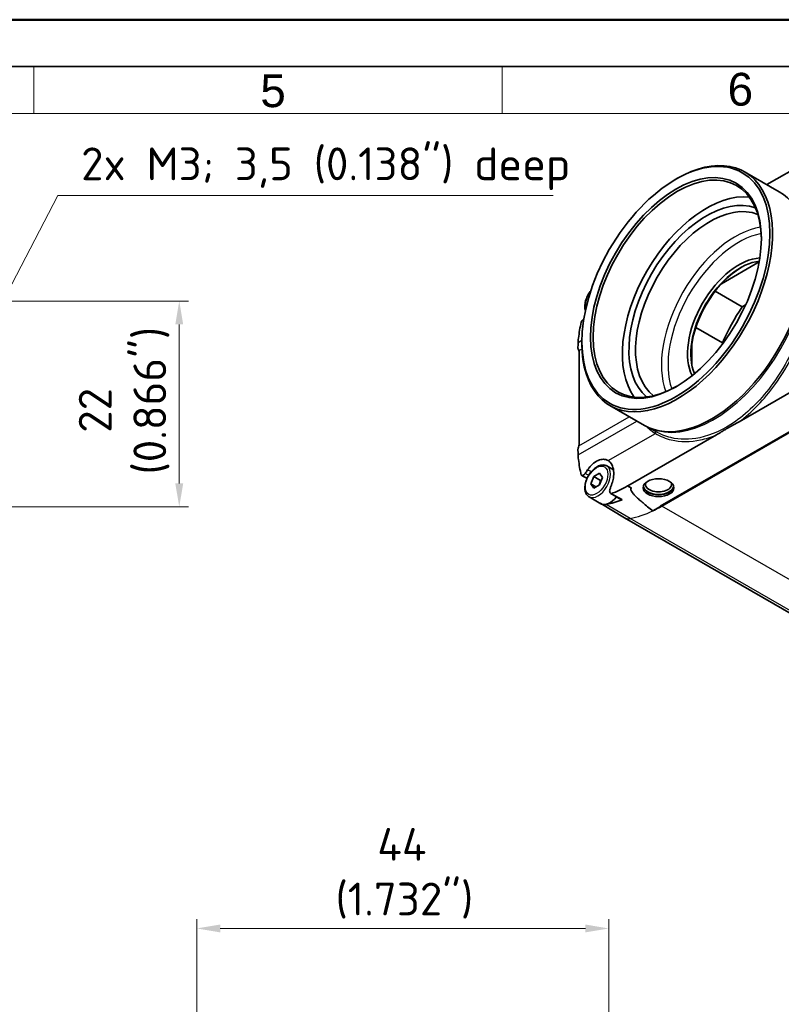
# Model space of a CAD drawing. Header units: millimetres. Extents: x 0 to 420, y 0 to 297.
# Tile 32 of 46: x 209 to 291, y 192 to 297. Entities that reach past the tile are written whole.
import ezdxf

# ---------------------------------------------------------------- set-up
doc = ezdxf.new("R2010")
doc.units = ezdxf.units.MM
doc.layers.get('0').update_dxf_attribs({"lineweight": 25})
for name, color, linetype, lineweight in [('001', 7, 'Continuous', 50), ('Bemaßung (ISO)', 7, 'Continuous', 18), ('Sichtbar (ISO)', 7, 'Continuous', 35), ('Sichtbar schmal (ISO)', 7, 'Continuous', 25), ('Symbol (ISO)', 7, 'Continuous', 18)]:
    doc.layers.add(name, color=color, linetype=linetype, lineweight=lineweight)
doc.layers.add('Symbole(DIN)', color=3, linetype='Continuous', lineweight=25, true_color=0x00ff00)
doc.styles.add('Aktuell-DIN', font='arial.ttf')
doc.styles.add('Notiztext (DIN)', font='isocpeur.ttf')
doc.dimstyles.new('Standard (DIN)', dxfattribs={"dimtxt": 3.5, "dimasz": 2.5, "dimexe": 1, "dimexo": 0, "dimgap": 0.7, "dimtad": 1, "dimtoh": 1, "dimrnd": 1e-08, "dimtxsty": 'Notiztext (DIN)', "dimcen": 0.09, "dimdle": 10, "dimclrd": 256, "dimclre": 256, "dimclrt": 256, "dimazin": 2, "dimtfac": 0.514286, "dimtdec": 4, "dimtmove": 0, "dimatfit": 3, "dimfxl": 1, "dimtolj": 1, "dimlwd": -1, "dimlwe": -1, "dimarcsym": 0})
doc.dimstyles.new('Standard (DIN)$7', dxfattribs={"dimtxt": 3.5, "dimasz": 2.5, "dimexe": 1, "dimexo": 0, "dimgap": 0.7, "dimtad": 1, "dimtoh": 1, "dimrnd": 1e-08, "dimtxsty": 'Notiztext (DIN)', "dimcen": 0.09, "dimdle": 10, "dimclrd": 256, "dimclre": 256, "dimclrt": 256, "dimazin": 2, "dimtfac": 0.514286, "dimtdec": 4, "dimtmove": 0, "dimatfit": 3, "dimfxl": 1, "dimtolj": 1, "dimlwd": -1, "dimlwe": -1, "dimarcsym": 0})

# ---------------------------------------------------------------- blocks, each defined once
blk = doc.blocks.new('*D22')
at = {"layer": 'Bemaßung (ISO)', "transparency": 16777216}
for p, q in [((228.4, 181.99), (228.4, 200.99)), ((272.4, 181.99), (272.4, 200.99)), ((230.9, 199.99), (269.9, 199.99))]:
    blk.add_line(p, q, dxfattribs=at)
for points in [[(230.9, 200.41), (230.9, 199.57), (228.4, 199.99)], [(269.9, 200.41), (269.9, 199.57), (272.4, 199.99)]]:
    blk.add_solid(points, dxfattribs=at)
at = {"layer": 'Defpoints', "color": 0, "transparency": 16777216}
for p in [(272.4, 199.99), (228.4, 181.99), (272.4, 181.99)]:
    blk.add_point(p, dxfattribs=at)
at = {"layer": 'Bemaßung (ISO)', "transparency": 16777216, "insert": (243.22, 210.72), "char_height": 3.5, "attachment_point": 1, "style": 'Notiztext (DIN)'}
blk.add_mtext('\\A1;{  }44{\\P(1.732")}', dxfattribs=at)
blk = doc.blocks.new('*D34')
at = {"layer": 'Bemaßung (ISO)', "transparency": 16777216}
for p, q in [((200.53, 266.97), (227.53, 266.97)), ((226.53, 264.47), (226.53, 247.49)), ((148.03, 244.99), (227.53, 244.99))]:
    blk.add_line(p, q, dxfattribs=at)
for points in [[(226.11, 264.47), (226.95, 264.47), (226.53, 266.97)], [(226.11, 247.49), (226.95, 247.49), (226.53, 244.99)]]:
    blk.add_solid(points, dxfattribs=at)
at = {"layer": 'Defpoints', "color": 0, "transparency": 16777216}
for p in [(200.53, 266.97), (148.03, 244.99), (226.53, 244.99)]:
    blk.add_point(p, dxfattribs=at)
at = {"layer": 'Bemaßung (ISO)', "transparency": 16777216, "insert": (215.8, 248.45), "char_height": 3.5, "attachment_point": 1, "rotation": 90, "style": 'Notiztext (DIN)'}
blk.add_mtext('\\A1;{  }22{\\P(0.866")}', dxfattribs=at)
blk = doc.blocks.new('Ränder Basler-A3')
at = {"layer": '001'}
blk.add_line((0, 297), (420, 297), dxfattribs=at)
at = {"layer": '001', "color": 7, "linetype": 'Continuous', "lineweight": 35}
blk.add_line((5, 292), (415, 292), dxfattribs=at)
at = {"layer": '001', "color": 7, "linetype": 'Continuous', "lineweight": 18}
for p, q in [((211, 292), (211, 287)), ((261, 292), (261, 287)), ((10, 287), (410, 287))]:
    blk.add_line(p, q, dxfattribs=at)
at = {"layer": 'Symbole(DIN)', "color": 250, "true_color": 0x3f3f3f, "char_height": 3.5, "attachment_point": 4, "style": 'Aktuell-DIN'}
for s, insert in [('\\fArial|b0|i0;6', (285.09, 289.55)), ('\\fArial|b0|i0;5', (235.19, 289.39))]:
    blk.add_mtext(s, dxfattribs=dict(at, insert=insert))

msp = doc.modelspace()

# ---------------------------------------------------------------- linework, layer by layer
at = {"layer": 'Sichtbar (ISO)'}
for p, q in [((295.756, 283.122), (289.277, 279.391)), ((290.583, 278.638), (286.899, 280.76)), ((279.533, 279.949), (279.674, 280.031)), ((284.432, 268.815), (288.465, 271.137)), ((283.759, 268.018), (286.661, 266.347)), ((286.661, 266.347), (287.014, 266.551)), ((284.54, 262.495), (281.686, 264.139)), ((269.531, 262.58), (269.531, 262.417)), ((281.283, 260.109), (281.283, 262.524)), ((284.54, 262.379), (284.54, 262.495)), ((269.247, 251.965), (269.247, 261.269)), ((286.309, 254.071), (295.756, 259.511)), ((299.526, 257.526), (277.889, 245.066)), ((299.427, 257.379), (278.058, 245.074)), ((276.211, 253.681), (272.527, 255.802)), ((276.863, 253.368), (277.376, 253.058)), ((274.442, 247.237), (283.888, 252.677)), ((272.19, 249.359), (272.901, 248.95)), ((270.488, 247.442), (270.794, 248.231)), ((270.794, 248.231), (271.407, 248.584)), ((271.501, 247.824), (270.794, 248.231)), ((271.407, 248.584), (271.713, 248.147)), ((271.713, 248.147), (271.407, 247.357)), ((270.488, 247.442), (271.02, 247.135)), ((270.794, 247.005), (270.488, 247.442)), ((271.407, 247.357), (270.794, 247.005)), ((274.415, 247.228), (274.414, 247.228)), ((270.294, 246.066), (271.566, 245.333)), ((274.817, 246.989), (274.818, 246.99)), ((271.546, 245.339), (274.068, 243.833)), ((277.923, 245.045), (277.098, 244.57)), ((277.923, 245.045), (277.889, 245.066)), ((277.923, 245.086), (277.923, 245.045)), ((341.253, 205.144), (274.078, 243.827))]:
    msp.add_line(p, q, dxfattribs=at)
for centre, major_axis, ratio in [((279.571, 268.362), (-7.086, -12.305), 0.5780931), ((279.571, 268.362), (-6.438, -11.179), 0.5780931), ((277.712, 247.041), (-1.65, 0), 0.5758617)]:
    msp.add_ellipse(centre, major_axis=major_axis, ratio=ratio, dxfattribs=at)
for centre, major_axis, ratio, start_param, end_param in [((279.713, 268.281), (-7.186, -12.479), 0.5780931, 5.4958534, 10.2121098), ((279.713, 268.281), (-6.338, -11.006), 0.5780931, 2.3620738, 7.0627041), ((283.397, 266.16), (-7.186, -12.479), 0.5780931, 0, 3.1415927), ((282.824, 266.489), (6.338, 11.006), 0.5780931, 0.2470138, 2.8945788), ((282.824, 266.489), (5.839, 10.139), 0.5780931, 0.0976654, 3.0439273), ((283.178, 266.286), (-5.589, -9.706), 0.5780931, 3.2190302, 6.2057478), ((286.289, 264.494), (3.867, 6.716), 0.5780931, 0.3612338, 2.7803588), ((286.466, 264.392), (3.743, 6.499), 0.5780931, 0.3939328, 2.7476599), ((286.643, 264.29), (3.867, 6.716), 0.5780931, 0.8035311, 2.3380616), ((291.964, 261.226), (-6.238, -10.832), 0.5780931, 4.5685582, 4.9223403), ((283.062, 253.367), (-9.787, 17.443), 0.5704774, 0.7384155, 0.7755597), ((340.895, 215.429), (-50.402, 89.831), 0.5704774, 0.7360381, 0.7384155), ((267.778, 260.423), (1.036, 1.8), 0.5780931, 5.4958534, 5.7520602), ((267.778, 251.119), (1.036, 1.8), 0.5780931, 5.2396467, 5.4958534), ((283.062, 243.203), (-9.787, 17.443), 0.5704774, 0.811855, 0.8489992), ((340.895, 212.765), (-50.402, 89.831), 0.5704774, 0.8489992, 0.8513767), ((272.55, 247.041), (1.173, 2.036), 0.5780931, 0.5896571, 0.6786497), ((269.416, 250.101), (5.402, -3.111), 0.0113208, 6.2766145, 6.6652023), ((277.712, 247.245), (-1.65, 0), 0.5758617, 0.107761, 3.0338317), ((277.712, 247.245), (-1.6, 0), 0.5758617, 6.2510167, 9.4569466), ((277.712, 247.409), (1.4, 0), 0.5758617, 2.9421785, 6.4825994), ((272.515, 246.98), (-0.948, -1.647), 0.5780931, 0, 1.3397435), ((272.593, 247.135), (-1.037, -1.801), 0.5780931, 6.2146948, 6.750149), ((275.513, 259.123), (-7.657, -13.297), 0.5780931, 0.4669636, 0.6278757), ((273.95, 246.171), (-0.225, -0.39), 0.5780931, 0.0008068, 0.4011817), ((278.058, 257.657), (-7.681, -13.338), 0.5780931, 0.6951388, 0.7834645), ((275.139, 245.669), (-1.061, -1.842), 0.5780931, 6.2739108, 6.2831853)]:
    msp.add_ellipse(centre, major_axis=major_axis, ratio=ratio, start_param=start_param, end_param=end_param, dxfattribs=at)
for points, knots in [([(269.907, 265.944), (269.895, 265.98), (269.885, 266.017), (269.841, 266.209), (269.832, 266.378), (269.861, 266.735), (269.901, 266.924), (270.024, 267.299), (270.107, 267.485), (270.289, 267.807), (270.383, 267.945), (270.486, 268.073)], [5.9741563, 5.9741563, 5.9741563, 5.9741563, 6.054233, 6.054233, 6.3823423, 6.3823423, 6.7203422, 6.7203422, 7.0558415, 7.0558415, 7.3313819, 7.3313819, 7.3313819, 7.3313819]), ([(269.582, 264.906), (269.543, 264.868), (269.507, 264.823), (269.465, 264.758), (269.454, 264.741), (269.445, 264.723)], [0.000458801, 0.000458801, 0.000458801, 0.000458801, 0.017595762, 0.017595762, 0.023732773, 0.023732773, 0.023732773, 0.023732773]), ([(269.733, 265.016), (269.733, 265.016), (269.732, 265.016), (269.703, 265.002), (269.673, 264.983), (269.622, 264.944), (269.602, 264.926), (269.582, 264.906)], [0.017871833, 0.017871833, 0.017871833, 0.017871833, 0.018008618, 0.018008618, 0.030577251, 0.030577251, 0.039563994, 0.039563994, 0.039563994, 0.039563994]), ([(269.199, 261.671), (269.182, 261.736), (269.161, 261.797), (269.127, 261.874), (269.118, 261.893), (269.107, 261.913)], [0.99079288, 0.99079288, 0.99079288, 0.99079288, 1.01750739, 1.01750739, 1.027281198, 1.027281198, 1.027281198, 1.027281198]), ([(283.888, 252.677), (284.065, 252.778), (284.249, 252.89), (284.534, 253.064), (284.67, 253.147), (284.852, 253.255), (284.901, 253.284), (284.974, 253.327), (284.998, 253.341), (285.036, 253.363), (285.051, 253.371), (285.078, 253.387), (285.091, 253.395), (285.121, 253.412), (285.138, 253.421), (285.189, 253.451), (285.224, 253.47), (285.527, 253.641), (285.782, 253.777), (286.126, 253.967), (286.219, 254.019), (286.309, 254.071)], [-0.32837237, -0.32837237, -0.32837237, -0.32837237, -0.25674754, -0.25674754, -0.20323677, -0.20323677, -0.18370727, -0.18370727, -0.17417761, -0.17417761, -0.16844015, -0.16844015, -0.16328296, -0.16328296, -0.15670022, -0.15670022, -0.14312805, -0.14312805, -0.03850743, -0.03850743, 0, 0, 0, 0]), ([(269.107, 251.155), (269.118, 251.187), (269.127, 251.219), (269.161, 251.337), (269.182, 251.423), (269.199, 251.507)], [0.851083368, 0.851083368, 0.851083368, 0.851083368, 0.860857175, 0.860857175, 0.887571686, 0.887571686, 0.887571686, 0.887571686]), ([(270.294, 246.066), (270.191, 246.125), (270.103, 246.209), (269.959, 246.416), (269.907, 246.542), (269.841, 246.833), (269.832, 247.002), (269.861, 247.359), (269.901, 247.548), (270.024, 247.923), (270.107, 248.109), (270.307, 248.462), (270.424, 248.628), (270.682, 248.926), (270.823, 249.057), (271.118, 249.272), (271.273, 249.354), (271.58, 249.456), (271.734, 249.477), (271.99, 249.447), (272.096, 249.413), (272.19, 249.359)], [5.4958534, 5.4958534, 5.4958534, 5.4958534, 5.7632823, 5.7632823, 6.054233, 6.054233, 6.3823423, 6.3823423, 6.7203422, 6.7203422, 7.0558415, 7.0558415, 7.3898471, 7.3898471, 7.7251638, 7.7251638, 8.0631093, 8.0631093, 8.3924393, 8.3924393, 8.6374461, 8.6374461, 8.6374461, 8.6374461]), ([(270.137, 248.934), (270.142, 248.941), (270.158, 248.964), (270.24, 249.082), (270.303, 249.164), (270.448, 249.336), (270.531, 249.425), (270.822, 249.699), (271.04, 249.849), (271.451, 250.032), (271.641, 250.076), (272.01, 250.078), (272.185, 250.03), (272.338, 249.935)], [0, 0, 0, 0, 0.002771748, 0.002771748, 0.010716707, 0.010716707, 0.020299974, 0.020299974, 0.043208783, 0.043208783, 0.063297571, 0.063297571, 0.084571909, 0.084571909, 0.084571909, 0.084571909]), ([(272.338, 249.935), (272.496, 249.837), (272.628, 249.691), (272.825, 249.315), (272.889, 249.09), (272.941, 248.599), (272.931, 248.34), (272.857, 247.877), (272.807, 247.68), (272.696, 247.351), (272.656, 247.256), (272.651, 247.243)], [0.0027558, 0.0027558, 0.0027558, 0.0027558, 0.09215968, 0.09215968, 0.18150264, 0.18150264, 0.26643493, 0.26643493, 0.3286928, 0.3286928, 0.37060196, 0.37060196, 0.37060196, 0.37060196]), ([(269.445, 248.392), (269.456, 248.381), (269.47, 248.372), (269.513, 248.351), (269.546, 248.345), (269.582, 248.348)], [0.026411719, 0.026411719, 0.026411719, 0.026411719, 0.033955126, 0.033955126, 0.049696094, 0.049696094, 0.049696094, 0.049696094]), ([(269.582, 248.348), (269.609, 248.35), (269.637, 248.357), (269.701, 248.385), (269.737, 248.408), (269.789, 248.453), (269.805, 248.468), (269.821, 248.486)], [0.004631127, 0.004631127, 0.004631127, 0.004631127, 0.016703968, 0.016703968, 0.031964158, 0.031964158, 0.039391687, 0.039391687, 0.039391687, 0.039391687]), ([(269.879, 248.559), (269.922, 248.622), (269.965, 248.684), (270.051, 248.809), (270.094, 248.872), (270.137, 248.934)], [0, 0, 0, 0, 0.023210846, 0.023210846, 0.046351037, 0.046351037, 0.046351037, 0.046351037]), ([(272.651, 247.243), (272.632, 247.191), (272.614, 247.139), (272.576, 247.034), (272.557, 246.982), (272.538, 246.929)], [0, 0, 0, 0, 0.016633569, 0.016633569, 0.033466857, 0.033466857, 0.033466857, 0.033466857]), ([(272.538, 246.929), (272.526, 246.896), (272.509, 246.845), (272.49, 246.727), (272.488, 246.673), (272.503, 246.572), (272.518, 246.528), (272.562, 246.457), (272.591, 246.43), (272.636, 246.408), (272.647, 246.404), (272.659, 246.401)], [0, 0, 0, 0, 0.010646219, 0.010646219, 0.020618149, 0.020618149, 0.03045675, 0.03045675, 0.040109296, 0.040109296, 0.043289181, 0.043289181, 0.043289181, 0.043289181])]:
    msp.add_open_spline(points, degree=3, knots=knots, dxfattribs=at)
for points in [[(269.162, 262.991), (269.236, 263.561), (269.33, 264.139), (269.445, 264.723)], [(269.136, 262.703), (269.141, 262.796), (269.15, 262.892), (269.162, 262.991)], [(269.162, 250.038), (269.15, 250.135), (269.141, 250.233), (269.136, 250.331)], [(269.445, 248.392), (269.33, 248.935), (269.236, 249.485), (269.162, 250.038)], [(270.075, 248.026), (269.875, 248.141), (269.674, 248.256), (269.474, 248.371)], [(269.821, 248.486), (269.841, 248.508), (269.861, 248.533), (269.879, 248.559)], [(274.414, 247.228), (273.846, 246.901), (273.256, 246.62), (272.659, 246.401)], [(274.442, 247.237), (274.433, 247.237), (274.424, 247.233), (274.415, 247.228)], [(273.726, 245.781), (273.355, 245.994), (272.984, 246.207), (272.613, 246.42)], [(272.659, 246.401), (273.017, 246.201), (273.476, 245.947), (273.831, 245.762)]]:
    msp.add_open_spline(points, degree=3, dxfattribs=at)
for points, weights in [([(271.501, 247.824), (271.461, 247.545), (271.368, 247.335)], [1, 1.091590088, 1.07472878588]), ([(271.6, 247.858), (271.554, 247.841), (271.501, 247.824)], [1.03192820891, 1.01807625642, 1]), ([(277.098, 244.57), (274.338, 246.713), (274.817, 246.989)], [1, 1.00195671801, 1.00195671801])]:
    msp.add_rational_spline(points, weights, degree=2, dxfattribs=at)
at = {"layer": 'Sichtbar schmal (ISO)'}
for p, q in [((269.582, 264.906), (269.729, 264.991)), ((269.532, 262.742), (269.127, 262.508)), ((269.199, 261.671), (269.542, 261.869)), ((269.199, 251.507), (274.592, 254.613)), ((269.127, 250.537), (275.398, 254.149)), ((272.338, 249.935), (277.38, 252.839)), ((269.582, 248.348), (269.821, 248.486)), ((274.817, 246.989), (274.414, 247.228)), ((274.415, 247.228), (274.818, 246.99)), ((274.671, 243.748), (272.136, 245.257)), ((330.738, 214.738), (278.058, 245.074)), ((341.846, 205.065), (274.671, 243.748))]:
    msp.add_line(p, q, dxfattribs=at)
for centre, major_axis, ratio, start_param, end_param in [((283.605, 266.039), (-7.153, -12.422), 0.5780931, 0.1440384, 2.9975543), ((285.935, 264.698), (-5.589, -9.706), 0.5780931, 3.5812877, 5.8434903), ((286.289, 264.494), (5.34, 9.272), 0.5780931, 0.4631899, 2.6784027), ((271.1, 267.17), (0.848, 1.473), 0.5780931, 1.3541542, 2.6344929), ((277.239, 252.907), (0.105, 0.17), 0.7801014, 4.7928311, 6.252611), ((271.242, 247.713), (-0.948, -1.647), 0.5780931, 0, 3.1415926), ((278.058, 257.657), (7.681, 13.338), 0.5780931, 3.6085563, 3.8367314), ((275.139, 245.669), (-1.061, -1.842), 0.5780931, 0, 0.4669636)]:
    msp.add_ellipse(centre, major_axis=major_axis, ratio=ratio, start_param=start_param, end_param=end_param, dxfattribs=at)
msp.add_ellipse((271.1, 247.794), major_axis=(-0.848, -1.473), ratio=0.5780931, dxfattribs=at)
for points, knots in [([(291.912, 261.467), (291.331, 260.311), (290.663, 259.197), (288.744, 256.538), (287.364, 255.126), (284.675, 253.239), (283.377, 252.649), (281.03, 252.149), (279.983, 252.153), (278.43, 252.527), (277.876, 252.755), (277.376, 253.058)], [0, 0, 0, 0, 0.3935151, 0.3935151, 1.0248927, 1.0248927, 1.5671562, 1.5671562, 2.0314988, 2.0314988, 2.3155453, 2.3155453, 2.3155453, 2.3155453]), ([(286.309, 254.071), (287.689, 255.083), (289.002, 256.448), (290.884, 259.048), (291.562, 260.176), (292.152, 261.345)], [-0.99019353, -0.99019353, -0.99019353, -0.99019353, -0.39351513, -0.39351513, 0, 0, 0, 0]), ([(276.44, 253.557), (276.537, 253.466), (276.637, 253.378), (276.943, 253.127), (277.157, 252.975), (277.38, 252.839)], [-0.18834155, -0.18834155, -0.18834155, -0.18834155, -0.12536812, -0.12536812, 0, 0, 0, 0]), ([(277.38, 252.839), (277.896, 252.524), (278.468, 252.287), (280.053, 251.909), (281.114, 251.907), (282.766, 252.261), (283.328, 252.44), (283.888, 252.677)], [-2.3217129, -2.3217129, -2.3217129, -2.3217129, -2.03149879, -2.03149879, -1.56715621, -1.56715621, -1.33247667, -1.33247667, -1.33247667, -1.33247667])]:
    msp.add_open_spline(points, degree=3, knots=knots, dxfattribs=at)
for points in [[(270.241, 248.345), (270.12, 248.416), (270, 248.488), (269.879, 248.559)], [(270.525, 248.744), (270.395, 248.807), (270.266, 248.871), (270.137, 248.934)]]:
    msp.add_open_spline(points, degree=3, dxfattribs=at)

# ---------------------------------------------------------------- block references
msp.add_blockref('Ränder Basler-A3', (0, 0))

# ---------------------------------------------------------------- texts
at = {"layer": 'Symbol (ISO)', "insert": (216.048, 278.807), "char_height": 3.5, "width": 51.58542, "attachment_point": 7, "line_spacing_factor": 0.6125, "style": 'Notiztext (DIN)'}
msp.add_mtext('{2x M3; 3,5 (0.138") deep}', dxfattribs=at)

# ---------------------------------------------------------------- dimensions: what is measured, and where the dimension line sits
at = {"layer": 'Bemaßung (ISO)'}
for base, p1, p2, angle, text, override, picture, middle in [((226.529, 244.986), (200.529, 266.97), (148.029, 244.986), 270, '{  }<>{\\P(0.866")}', {"dimtoh": 0, "dimdec": 1, "dimtp": 0, "dimtm": 0, "dimtdec": 4, "dimtofl": 0, "dimatfit": 1, "dimtvp": -0.25}, '*D34', (226.529, 255.978)), ((272.4, 199.989), (228.4, 181.989), (272.4, 181.989), 180, '{  }<>{\\P(1.732")}', {"dimtoh": 0, "dimdec": 2, "dimtp": 0, "dimtm": 0, "dimtdec": 4, "dimtofl": 0, "dimatfit": 1, "dimtvp": -0.25}, '*D22', (250.4, 199.989))]:
    dim = msp.add_linear_dim(base=base, p1=p1, p2=p2, angle=angle, text=text, dimstyle='Standard (DIN)', override=override, dxfattribs=at)
    dim.commit()
    dim.dimension.update_dxf_attribs({"geometry": picture, "text_midpoint": middle, "dimtype": 160})

# ---------------------------------------------------------------- leaders
at = {"layer": 'Symbol (ISO)', "annotation_type": 0, "has_hookline": 1, "hookline_direction": 0, "text_width": 50.4}
msp.add_leader([(203.69, 259.25), (213.548, 278.224), (216.048, 278.224)], dimstyle='Standard (DIN)$7', override={"dimgap": 0, "dimtad": 1}, dxfattribs=at)

doc.saveas('drawing.dxf')
